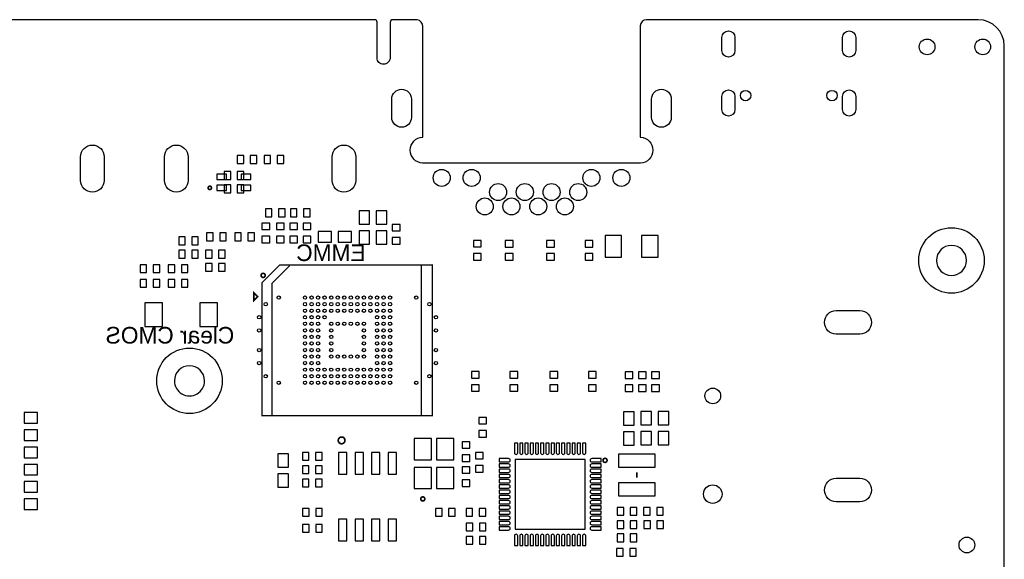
# Model space of a CAD drawing. Extents: x -35 to 121, y -31 to 50.
# Tile 13 of 13: x 45 to 121, y 9 to 50. Entities that reach past the tile are written whole.
import ezdxf
from ezdxf.enums import TextEntityAlignment as Align

# ---------------------------------------------------------------- set-up
doc = ezdxf.new("R2010")
doc.units = 0
for name, color, linetype in [('BG_OUTLINE', 5, 'CONTINUOUS'), ('BG_SILKSCREEN_BOTTOM', 3, 'CONTINUOUS'), ('PG_SILKSCREEN_BOTTOM', 122, 'CONTINUOUS'), ('PIN_BOTTOM', 12, 'CONTINUOUS')]:
    doc.layers.add(name, color=color, linetype=linetype)

msp = doc.modelspace()

# ---------------------------------------------------------------- linework, layer by layer
at = {"layer": 'BG_OUTLINE'}
msp.add_lwpolyline([(120.508471, 3.968394), (120.508471, 47.999548, 0.414213), (118.508475, 49.999544), (93.237507, 49.999544, 0.001087), (93.179087, 49.999671, 0.412547), (92.709187, 49.532438), (92.708933, 49.504752), (92.708679, 49.504498), (92.708679, 41.888562), (92.708679, 41.037053), (92.708933, 41.036799), (92.726434, 41.036799, -0.396156), (93.66438, 40.03868, -0.397028), (92.723411, 39.04046), (76.083363, 39.04046, -0.395595), (75.145392, 40.040458, -0.396729), (76.085395, 41.038628), (76.1079, 41.038628), (76.108509, 41.039237), (76.108509, 41.888562), (76.108509, 49.476558, 0.359965), (75.675947, 49.999544), (74.198683, 49.999544), (74.194873, 49.997512), (73.870007, 49.997258), (73.824287, 49.997258, 0.414214), (73.608387, 49.781358), (73.608387, 49.755958), (73.608641, 49.679758), (73.608641, 47.11987, -0.414214), (73.088475, 46.599704, -0.414214), (72.608643, 47.079535), (72.608643, 49.823268, 0.414214), (72.432367, 49.999544), (13.753541, 49.999544, 0.414214)], format="xyb", dxfattribs=at)
for points in [[(117.62519, 31.619368, 1), (115.325192, 31.619355, 1)], [(59.433028, 22.430156, 1), (57.13303, 22.430143, 1)]]:
    msp.add_lwpolyline(points, format="xyb", close=True, dxfattribs=at)
at = {"layer": 'BG_SILKSCREEN_BOTTOM', "const_width": 0.127}
msp.add_lwpolyline([(63.482576, 28.8544), (63.1952, 28.567024), (63.1952, 29.141776), (63.482576, 28.8544)], dxfattribs=at)
at = {"layer": 'PG_SILKSCREEN_BOTTOM', "const_width": 0.127}
for points in [[(59.96178, 37.1602, 1), (59.70778, 37.1602, 1), (59.96178, 37.1602)], [(64.062077, 30.48, 1), (63.750723, 30.48, 1), (64.062077, 30.48)], [(70.15795, 17.8816, 1), (69.64365, 17.8816, 1), (70.15795, 17.8816)], [(90.173277, 16.3576, 1), (89.861923, 16.3576, 1), (90.173277, 16.3576)], [(76.254077, 13.4112, 1), (75.942723, 13.4112, 1), (76.254077, 13.4112)]]:
    msp.add_lwpolyline(points, format="xyb", dxfattribs=at)
at = {"layer": 'PG_SILKSCREEN_BOTTOM'}
for points, const_width in [([(63.827736, 19.764756), (76.827456, 19.764756), (76.827456, 31.263336), (65.166316, 31.263336), (63.827736, 29.924756), (63.827736, 19.764756)], 0.1016), ([(65.935936, 31.220156), (64.589736, 29.873956), (64.589736, 19.764756), (64.615136, 19.764756)], 0.1016), ([(75.994336, 31.220156), (75.994336, 19.764756), (75.740336, 19.764756)], 0.1016), ([(92.454984, 15.43652), (92.454984, 15.236317)], 0.127), ([(92.454984, 15.036114), (92.454984, 15.236317)], 0.127)]:
    msp.add_lwpolyline(points, dxfattribs=dict(at, const_width=const_width))
at = {"layer": 'PIN_BOTTOM'}
for points in [[(98.940061, 47.645549), (98.940061, 48.645547, -1), (99.940059, 48.645547), (99.940059, 47.645549, -1)], [(108.160058, 47.645549), (108.160058, 48.645547, -1), (109.160056, 48.645547), (109.160056, 47.645549, -1)], [(73.733317, 42.540682), (73.733317, 43.940476, -1), (75.233416, 43.940476), (75.233416, 42.540682, -1)], [(93.573308, 42.540682), (93.573308, 43.940476, -1), (95.073407, 43.940476), (95.073407, 42.540682, -1)], [(98.940061, 43.145558), (98.940061, 44.145556, -1), (99.940059, 44.145556), (99.940059, 43.145558, -1)], [(108.160058, 43.145558), (108.160058, 44.145556, -1), (109.160056, 44.145556), (109.160056, 43.145558, -1)], [(49.969725, 37.732792), (49.969725, 39.532585, -1), (51.769823, 39.532585), (51.769823, 37.732792, -1)], [(56.376951, 37.732716), (56.376951, 39.532509, -1), (58.177049, 39.532509), (58.177049, 37.732716, -1)], [(69.176976, 37.732716), (69.176976, 39.532509, -1), (70.977074, 39.532509), (70.977074, 37.732716, -1)], [(107.67187, 27.791334), (109.471663, 27.791334, -1), (109.471663, 25.991236), (107.67187, 25.991236, -1)], [(83.09798, 17.660518), (83.09798, 16.936618, 0.414214), (83.22249, 16.812108, 0.414214), (83.347001, 16.936618), (83.347001, 17.660518)], [(83.499401, 17.660518), (83.499401, 16.936618, 0.414214), (83.623912, 16.812108, 0.414214), (83.748423, 16.936618), (83.748423, 17.660518)], [(83.89808, 17.660518), (83.89808, 16.936618, 0.414214), (84.02259, 16.812108, 0.414214), (84.147101, 16.936618), (84.147101, 17.660518)], [(84.299501, 17.660518), (84.299501, 16.936618, 0.414214), (84.424012, 16.812108, 0.414214), (84.548523, 16.936618), (84.548523, 17.660518)], [(84.69818, 17.660518), (84.69818, 16.936618, 0.414214), (84.82269, 16.812108, 0.414214), (84.947201, 16.936618), (84.947201, 17.660518)], [(85.099601, 17.660518), (85.099601, 16.936618, 0.414214), (85.224112, 16.812108, 0.414214), (85.348623, 16.936618), (85.348623, 17.660518)], [(85.49828, 17.660518), (85.49828, 16.936618, 0.414214), (85.62279, 16.812108, 0.414214), (85.747301, 16.936618), (85.747301, 17.660518)], [(85.899701, 17.660518), (85.899701, 16.936618, 0.414214), (86.024212, 16.812108, 0.414214), (86.148723, 16.936618), (86.148723, 17.660518)], [(86.29838, 17.660518), (86.29838, 16.936618, 0.414214), (86.42289, 16.812108, 0.414214), (86.547401, 16.936618), (86.547401, 17.660518)], [(86.699801, 17.660518), (86.699801, 16.936618, 0.414214), (86.824312, 16.812108, 0.414214), (86.948823, 16.936618), (86.948823, 17.660518)], [(87.09848, 17.660518), (87.09848, 16.936618, 0.414214), (87.22299, 16.812108, 0.414214), (87.347501, 16.936618), (87.347501, 17.660518)], [(87.499901, 17.660518), (87.499901, 16.936618, 0.414214), (87.624412, 16.812108, 0.414214), (87.748923, 16.936618), (87.748923, 17.660518)], [(87.89858, 17.660518), (87.89858, 16.936618, 0.414214), (88.02309, 16.812108, 0.414214), (88.147601, 16.936618), (88.147601, 17.660518)], [(88.300001, 17.660518), (88.300001, 16.936618, 0.414214), (88.424512, 16.812108, 0.414214), (88.549023, 16.936618), (88.549023, 17.660518)], [(81.924601, 16.238118), (82.648501, 16.238118, 0.414214), (82.773012, 16.362629, 0.414214), (82.648501, 16.48714), (81.924601, 16.48714)], [(81.924601, 15.836697), (82.648501, 15.836697, 0.414214), (82.773012, 15.961208, 0.414214), (82.648501, 16.085718), (81.924601, 16.085718)], [(89.722401, 16.48714), (88.998501, 16.48714, 0.414214), (88.87399, 16.362629, 0.414214), (88.998501, 16.238118), (89.722401, 16.238118)], [(89.722401, 16.085718), (88.998501, 16.085718, 0.414214), (88.87399, 15.961208, 0.414214), (88.998501, 15.836697), (89.722401, 15.836697)], [(81.924601, 15.438018), (82.648501, 15.438018, 0.414214), (82.773012, 15.562529, 0.414214), (82.648501, 15.68704), (81.924601, 15.68704)], [(81.924601, 15.036597), (82.648501, 15.036597, 0.414214), (82.773012, 15.161108, 0.414214), (82.648501, 15.285618), (81.924601, 15.285618)], [(89.722401, 15.68704), (88.998501, 15.68704, 0.414214), (88.87399, 15.562529, 0.414214), (88.998501, 15.438018), (89.722401, 15.438018)], [(89.722401, 15.285618), (88.998501, 15.285618, 0.414214), (88.87399, 15.161108, 0.414214), (88.998501, 15.036597), (89.722401, 15.036597)], [(81.924601, 14.637918), (82.648501, 14.637918, 0.414214), (82.773012, 14.762429, 0.414214), (82.648501, 14.88694), (81.924601, 14.88694)], [(81.924601, 14.236497), (82.648501, 14.236497, 0.414214), (82.773012, 14.361008, 0.414214), (82.648501, 14.485518), (81.924601, 14.485518)], [(89.722401, 14.88694), (88.998501, 14.88694, 0.414214), (88.87399, 14.762429, 0.414214), (88.998501, 14.637918), (89.722401, 14.637918)], [(89.722401, 14.485518), (88.998501, 14.485518, 0.414214), (88.87399, 14.361008, 0.414214), (88.998501, 14.236497), (89.722401, 14.236497)], [(107.67187, 14.991309), (109.471663, 14.991309, -1), (109.471663, 13.191211), (107.67187, 13.191211, -1)], [(81.924601, 13.837818), (82.648501, 13.837818, 0.414214), (82.773012, 13.962329, 0.414214), (82.648501, 14.08684), (81.924601, 14.08684)], [(81.924601, 13.436397), (82.648501, 13.436397, 0.414214), (82.773012, 13.560908, 0.414214), (82.648501, 13.685418), (81.924601, 13.685418)], [(89.722401, 14.08684), (88.998501, 14.08684, 0.414214), (88.87399, 13.962329, 0.414214), (88.998501, 13.837818), (89.722401, 13.837818)], [(89.722401, 13.685418), (88.998501, 13.685418, 0.414214), (88.87399, 13.560908, 0.414214), (88.998501, 13.436397), (89.722401, 13.436397)], [(81.924601, 13.037718), (82.648501, 13.037718, 0.414214), (82.773012, 13.162229, 0.414214), (82.648501, 13.28674), (81.924601, 13.28674)], [(81.924601, 12.636297), (82.648501, 12.636297, 0.414214), (82.773012, 12.760808, 0.414214), (82.648501, 12.885318), (81.924601, 12.885318)], [(89.722401, 13.28674), (88.998501, 13.28674, 0.414214), (88.87399, 13.162229, 0.414214), (88.998501, 13.037718), (89.722401, 13.037718)], [(89.722401, 12.885318), (88.998501, 12.885318, 0.414214), (88.87399, 12.760808, 0.414214), (88.998501, 12.636297), (89.722401, 12.636297)], [(81.924601, 12.237618), (82.648501, 12.237618, 0.414214), (82.773012, 12.362129, 0.414214), (82.648501, 12.48664), (81.924601, 12.48664)], [(81.924601, 11.836197), (82.648501, 11.836197, 0.414214), (82.773012, 11.960708, 0.414214), (82.648501, 12.085218), (81.924601, 12.085218)], [(89.722401, 12.48664), (88.998501, 12.48664, 0.414214), (88.87399, 12.362129, 0.414214), (88.998501, 12.237618), (89.722401, 12.237618)], [(89.722401, 12.085218), (88.998501, 12.085218, 0.414214), (88.87399, 11.960708, 0.414214), (88.998501, 11.836197), (89.722401, 11.836197)], [(81.924601, 11.437518), (82.648501, 11.437518, 0.414214), (82.773012, 11.562029, 0.414214), (82.648501, 11.68654), (81.924601, 11.68654)], [(81.924601, 11.036097), (82.648501, 11.036097, 0.414214), (82.773012, 11.160608, 0.414214), (82.648501, 11.285118), (81.924601, 11.285118)], [(89.722401, 11.68654), (88.998501, 11.68654, 0.414214), (88.87399, 11.562029, 0.414214), (88.998501, 11.437518), (89.722401, 11.437518)], [(89.722401, 11.285118), (88.998501, 11.285118, 0.414214), (88.87399, 11.160608, 0.414214), (88.998501, 11.036097), (89.722401, 11.036097)], [(83.347001, 9.862718), (83.347001, 10.586618, 0.414214), (83.22249, 10.711129, 0.414214), (83.09798, 10.586618), (83.09798, 9.862718)], [(83.748423, 9.862718), (83.748423, 10.586618, 0.414214), (83.623912, 10.711129, 0.414214), (83.499401, 10.586618), (83.499401, 9.862718)], [(84.147101, 9.862718), (84.147101, 10.586618, 0.414214), (84.02259, 10.711129, 0.414214), (83.89808, 10.586618), (83.89808, 9.862718)], [(84.548523, 9.862718), (84.548523, 10.586618, 0.414214), (84.424012, 10.711129, 0.414214), (84.299501, 10.586618), (84.299501, 9.862718)], [(84.947201, 9.862718), (84.947201, 10.586618, 0.414214), (84.82269, 10.711129, 0.414214), (84.69818, 10.586618), (84.69818, 9.862718)], [(85.348623, 9.862718), (85.348623, 10.586618, 0.414214), (85.224112, 10.711129, 0.414214), (85.099601, 10.586618), (85.099601, 9.862718)], [(85.747301, 9.862718), (85.747301, 10.586618, 0.414214), (85.62279, 10.711129, 0.414214), (85.49828, 10.586618), (85.49828, 9.862718)], [(86.148723, 9.862718), (86.148723, 10.586618, 0.414214), (86.024212, 10.711129, 0.414214), (85.899701, 10.586618), (85.899701, 9.862718)], [(86.547401, 9.862718), (86.547401, 10.586618, 0.414214), (86.42289, 10.711129, 0.414214), (86.29838, 10.586618), (86.29838, 9.862718)], [(86.948823, 9.862718), (86.948823, 10.586618, 0.414214), (86.824312, 10.711129, 0.414214), (86.699801, 10.586618), (86.699801, 9.862718)], [(87.347501, 9.862718), (87.347501, 10.586618, 0.414214), (87.22299, 10.711129, 0.414214), (87.09848, 10.586618), (87.09848, 9.862718)], [(87.748923, 9.862718), (87.748923, 10.586618, 0.414214), (87.624412, 10.711129, 0.414214), (87.499901, 10.586618), (87.499901, 9.862718)], [(88.147601, 9.862718), (88.147601, 10.586618, 0.414214), (88.02309, 10.711129, 0.414214), (87.89858, 10.586618), (87.89858, 9.862718)], [(88.549023, 9.862718), (88.549023, 10.586618, 0.414214), (88.424512, 10.711129, 0.414214), (88.300001, 10.586618), (88.300001, 9.862718)]]:
    msp.add_lwpolyline(points, format="xyb", close=True, dxfattribs=at)
for points in [[(62.42925, 39.619149), (61.92915, 39.619149), (61.92915, 39.019251), (62.42925, 39.019251)], [(63.429248, 39.619149), (62.929148, 39.619149), (62.929148, 39.019251), (63.429248, 39.019251)], [(63.977152, 39.019251), (64.477252, 39.019251), (64.477252, 39.619149), (63.977152, 39.619149)], [(64.97715, 39.019251), (65.47725, 39.019251), (65.47725, 39.619149), (64.97715, 39.619149)], [(60.929152, 37.800051), (61.429252, 37.800051), (61.429252, 38.399949), (60.929152, 38.399949)], [(61.92915, 37.800051), (62.42925, 37.800051), (62.42925, 38.399949), (61.92915, 38.399949)], [(60.371101, 38.204267), (60.371101, 37.804217), (61.121163, 37.804217), (61.121163, 38.204267)], [(62.221237, 38.204267), (62.221237, 37.804217), (62.971299, 37.804217), (62.971299, 38.204267)], [(60.371101, 37.354383), (60.371101, 36.954333), (61.121163, 36.954333), (61.121163, 37.354383)], [(60.929152, 36.784051), (61.429252, 36.784051), (61.429252, 37.383949), (60.929152, 37.383949)], [(61.92915, 36.784051), (62.42925, 36.784051), (62.42925, 37.383949), (61.92915, 37.383949)], [(62.221237, 37.354383), (62.221237, 36.954333), (62.971299, 36.954333), (62.971299, 37.354383)], [(64.078752, 34.955251), (64.578852, 34.955251), (64.578852, 35.555149), (64.078752, 35.555149)], [(65.07875, 34.955251), (65.57885, 34.955251), (65.57885, 35.555149), (65.07875, 35.555149)], [(66.49325, 35.555149), (65.99315, 35.555149), (65.99315, 34.955251), (66.49325, 34.955251)], [(67.493248, 35.555149), (66.993148, 35.555149), (66.993148, 34.955251), (67.493248, 34.955251)], [(72.043315, 35.40506), (71.230515, 35.40506), (71.230515, 34.38906), (72.043315, 34.38906)], [(72.5424, 34.3916), (73.3552, 34.3916), (73.3552, 35.4076), (72.5424, 35.4076)], [(63.809651, 34.473248), (63.809651, 33.973148), (64.409549, 33.973148), (64.409549, 34.473248)], [(64.927251, 34.473248), (64.927251, 33.973148), (65.527149, 33.973148), (65.527149, 34.473248)], [(65.943251, 34.473248), (65.943251, 33.973148), (66.543149, 33.973148), (66.543149, 34.473248)], [(66.959251, 34.473248), (66.959251, 33.973148), (67.559149, 33.973148), (67.559149, 34.473248)], [(72.043315, 33.88106), (71.230515, 33.88106), (71.230515, 32.86506), (72.043315, 32.86506)], [(72.5424, 32.8676), (73.3552, 32.8676), (73.3552, 33.8836), (72.5424, 33.8836)], [(73.766451, 34.371648), (73.766451, 33.871548), (74.366349, 33.871548), (74.366349, 34.371648)], [(57.95885, 33.421549), (57.45875, 33.421549), (57.45875, 32.821651), (57.95885, 32.821651)], [(58.958848, 33.421549), (58.458748, 33.421549), (58.458748, 32.821651), (58.958848, 32.821651)], [(60.09245, 33.726349), (59.59235, 33.726349), (59.59235, 33.126451), (60.09245, 33.126451)], [(61.092448, 33.726349), (60.592348, 33.726349), (60.592348, 33.126451), (61.092448, 33.126451)], [(61.741952, 33.126451), (62.242052, 33.126451), (62.242052, 33.726349), (61.741952, 33.726349)], [(62.74195, 33.126451), (63.24205, 33.126451), (63.24205, 33.726349), (62.74195, 33.726349)], [(63.809651, 33.47325), (63.809651, 32.97315), (64.409549, 32.97315), (64.409549, 33.47325)], [(64.927251, 33.47325), (64.927251, 32.97315), (65.527149, 32.97315), (65.527149, 33.47325)], [(65.943251, 33.47325), (65.943251, 32.97315), (66.543149, 32.97315), (66.543149, 33.47325)], [(66.959251, 33.47325), (66.959251, 32.97315), (67.559149, 32.97315), (67.559149, 33.47325)], [(68.1228, 33.8328), (68.1228, 33.02), (69.1388, 33.02), (69.1388, 33.8328)], [(69.6468, 33.8328), (69.6468, 33.02), (70.6628, 33.02), (70.6628, 33.8328)], [(73.766451, 33.37165), (73.766451, 32.87155), (74.366349, 32.87155), (74.366349, 33.37165)], [(79.964051, 33.152448), (79.964051, 32.652348), (80.563949, 32.652348), (80.563949, 33.152448)], [(82.402401, 33.140358), (82.402401, 32.640257), (83.002298, 32.640257), (83.002298, 33.140358)], [(85.552001, 33.140358), (85.552001, 32.640257), (86.151898, 32.640257), (86.151898, 33.140358)], [(88.498401, 33.140358), (88.498401, 32.640257), (89.098298, 32.640257), (89.098298, 33.140358)], [(91.287549, 33.52861), (90.017549, 33.52861), (90.017549, 31.87761), (91.287549, 31.87761)], [(94.081549, 33.52861), (92.811549, 33.52861), (92.811549, 31.87761), (94.081549, 31.87761)], [(57.95885, 32.405549), (57.45875, 32.405549), (57.45875, 31.805651), (57.95885, 31.805651)], [(58.958848, 32.405549), (58.458748, 32.405549), (58.458748, 31.805651), (58.958848, 31.805651)], [(59.506752, 31.805651), (60.006852, 31.805651), (60.006852, 32.405549), (59.506752, 32.405549)], [(60.50675, 31.805651), (61.00685, 31.805651), (61.00685, 32.405549), (60.50675, 32.405549)], [(79.964051, 32.15245), (79.964051, 31.65235), (80.563949, 31.65235), (80.563949, 32.15245)], [(82.402401, 32.14036), (82.402401, 31.640259), (83.002298, 31.640259), (83.002298, 32.14036)], [(85.552001, 32.14036), (85.552001, 31.640259), (86.151898, 31.640259), (86.151898, 32.14036)], [(88.498401, 32.14036), (88.498401, 31.640259), (89.098298, 31.640259), (89.098298, 32.14036)], [(55.01245, 31.287949), (54.51235, 31.287949), (54.51235, 30.688051), (55.01245, 30.688051)], [(56.012448, 31.287949), (55.512348, 31.287949), (55.512348, 30.688051), (56.012448, 30.688051)], [(56.661952, 30.688051), (57.162052, 30.688051), (57.162052, 31.287949), (56.661952, 31.287949)], [(57.66195, 30.688051), (58.16205, 30.688051), (58.16205, 31.287949), (57.66195, 31.287949)], [(59.506752, 30.789651), (60.006852, 30.789651), (60.006852, 31.389549), (59.506752, 31.389549)], [(60.50675, 30.789651), (61.00685, 30.789651), (61.00685, 31.389549), (60.50675, 31.389549)], [(55.01245, 30.170349), (54.51235, 30.170349), (54.51235, 29.570451), (55.01245, 29.570451)], [(56.012448, 30.170349), (55.512348, 30.170349), (55.512348, 29.570451), (56.012448, 29.570451)], [(56.661952, 29.570451), (57.162052, 29.570451), (57.162052, 30.170349), (56.661952, 30.170349)], [(57.66195, 29.570451), (58.16205, 29.570451), (58.16205, 30.170349), (57.66195, 30.170349)], [(54.882923, 28.382849), (54.882923, 26.582751), (56.232933, 26.582751), (56.232933, 28.382849)], [(60.433077, 26.582751), (60.433077, 28.382849), (59.083067, 28.382849), (59.083067, 26.582751)], [(80.41071, 22.63267), (80.41071, 23.132771), (79.810813, 23.132771), (79.810813, 22.63267)], [(83.35711, 22.63267), (83.35711, 23.132771), (82.757213, 23.132771), (82.757213, 22.63267)], [(86.40511, 22.63267), (86.40511, 23.132771), (85.805213, 23.132771), (85.805213, 22.63267)], [(89.35151, 22.63267), (89.35151, 23.132771), (88.751613, 23.132771), (88.751613, 22.63267)], [(92.146349, 22.609937), (92.146349, 23.110038), (91.546451, 23.110038), (91.546451, 22.609937)], [(93.162349, 22.609937), (93.162349, 23.110038), (92.562451, 23.110038), (92.562451, 22.609937)], [(94.178349, 22.609937), (94.178349, 23.110038), (93.578451, 23.110038), (93.578451, 22.609937)], [(80.41071, 21.632672), (80.41071, 22.132773), (79.810813, 22.132773), (79.810813, 21.632672)], [(83.35711, 21.632672), (83.35711, 22.132773), (82.757213, 22.132773), (82.757213, 21.632672)], [(86.40511, 21.632672), (86.40511, 22.132773), (85.805213, 22.132773), (85.805213, 21.632672)], [(89.35151, 21.632672), (89.35151, 22.132773), (88.751613, 22.132773), (88.751613, 21.632672)], [(92.146349, 21.609939), (92.146349, 22.11004), (91.546451, 22.11004), (91.546451, 21.609939)], [(93.162349, 21.609939), (93.162349, 22.11004), (92.562451, 22.11004), (92.562451, 21.609939)], [(94.178349, 21.609939), (94.178349, 22.11004), (93.578451, 22.11004), (93.578451, 21.609939)], [(46.6852, 19.2024), (46.6852, 20.0152), (45.6692, 20.0152), (45.6692, 19.2024)], [(80.370451, 19.639648), (80.370451, 19.139548), (80.970349, 19.139548), (80.970349, 19.639648)], [(92.252749, 20.05391), (91.439949, 20.05391), (91.439949, 19.03791), (92.252749, 19.03791)], [(93.571085, 20.082866), (92.758285, 20.082866), (92.758285, 19.066866), (93.571085, 19.066866)], [(94.894349, 20.07931), (94.081549, 20.07931), (94.081549, 19.06331), (94.894349, 19.06331)], [(46.6852, 17.8816), (46.6852, 18.6944), (45.6692, 18.6944), (45.6692, 17.8816)], [(80.370451, 18.63965), (80.370451, 18.13955), (80.970349, 18.13955), (80.970349, 18.63965)], [(92.252749, 18.52991), (91.439949, 18.52991), (91.439949, 17.51391), (92.252749, 17.51391)], [(93.571085, 18.558866), (92.758285, 18.558866), (92.758285, 17.542866), (93.571085, 17.542866)], [(94.894349, 18.55531), (94.081549, 18.55531), (94.081549, 17.53931), (94.894349, 17.53931)], [(46.6852, 16.5608), (46.6852, 17.3736), (45.6692, 17.3736), (45.6692, 16.5608)], [(76.769316, 16.396513), (76.769316, 18.022113), (75.448516, 18.022113), (75.448516, 16.396513)], [(78.469312, 16.396513), (78.469312, 18.022113), (77.148512, 18.022113), (77.148512, 16.396513)], [(79.097353, 17.780267), (79.097353, 17.280166), (79.69725, 17.280166), (79.69725, 17.780267)], [(65.834336, 16.843756), (65.021536, 16.843756), (65.021536, 15.827756), (65.834336, 15.827756)], [(67.40765, 16.962349), (66.90755, 16.962349), (66.90755, 16.362451), (67.40765, 16.362451)], [(68.407648, 16.962349), (67.907548, 16.962349), (67.907548, 16.362451), (68.407648, 16.362451)], [(69.656401, 16.949318), (69.656401, 15.298318), (70.291401, 15.298318), (70.291401, 16.949318)], [(70.926401, 16.949318), (70.926401, 15.298318), (71.561401, 15.298318), (71.561401, 16.949318)], [(72.196401, 16.949318), (72.196401, 15.298318), (72.831401, 15.298318), (72.831401, 16.949318)], [(73.466401, 16.949318), (73.466401, 15.298318), (74.101401, 15.298318), (74.101401, 16.949318)], [(79.097353, 16.780269), (79.097353, 16.280168), (79.69725, 16.280168), (79.69725, 16.780269)], [(80.113353, 16.967467), (80.113353, 16.467366), (80.71325, 16.467366), (80.71325, 16.967467)], [(91.054936, 15.836417), (93.855032, 15.836417), (93.855032, 16.836415), (91.054936, 16.836415)], [(46.6852, 15.24), (46.6852, 16.0528), (45.6692, 16.0528), (45.6692, 15.24)], [(67.40765, 15.946349), (66.90755, 15.946349), (66.90755, 15.346451), (67.40765, 15.346451)], [(68.407648, 15.946349), (67.907548, 15.946349), (67.907548, 15.346451), (68.407648, 15.346451)], [(76.769316, 14.196619), (76.769316, 15.822219), (75.448516, 15.822219), (75.448516, 14.196619)], [(78.469312, 14.196619), (78.469312, 15.822219), (77.148512, 15.822219), (77.148512, 14.196619)], [(79.69725, 15.365755), (79.69725, 15.865856), (79.097353, 15.865856), (79.097353, 15.365755)], [(80.113353, 15.967469), (80.113353, 15.467368), (80.71325, 15.467368), (80.71325, 15.967469)], [(88.490501, 11.094618), (88.490501, 16.428618), (83.156501, 16.428618), (83.156501, 11.094618)], [(65.834336, 15.319756), (65.021536, 15.319756), (65.021536, 14.303756), (65.834336, 14.303756)], [(46.6852, 13.9192), (46.6852, 14.732), (45.6692, 14.732), (45.6692, 13.9192)], [(67.40765, 14.930349), (66.90755, 14.930349), (66.90755, 14.330451), (67.40765, 14.330451)], [(68.407648, 14.930349), (67.907548, 14.930349), (67.907548, 14.330451), (68.407648, 14.330451)], [(79.69725, 14.365757), (79.69725, 14.865858), (79.097353, 14.865858), (79.097353, 14.365757)], [(91.054936, 13.636219), (93.855032, 13.636219), (93.855032, 14.636217), (91.054936, 14.636217)], [(46.6852, 12.5984), (46.6852, 13.4112), (45.6692, 13.4112), (45.6692, 12.5984)], [(66.923501, 12.083161), (67.423601, 12.083161), (67.423601, 12.683058), (66.923501, 12.683058)], [(67.923499, 12.083161), (68.4236, 12.083161), (68.4236, 12.683058), (67.923499, 12.683058)], [(77.5676, 12.683058), (77.067499, 12.683058), (77.067499, 12.083161), (77.5676, 12.083161)], [(78.567598, 12.683058), (78.067497, 12.683058), (78.067497, 12.083161), (78.567598, 12.083161)], [(79.904399, 12.683058), (79.404299, 12.683058), (79.404299, 12.083161), (79.904399, 12.083161)], [(80.904398, 12.683058), (80.404297, 12.683058), (80.404297, 12.083161), (80.904398, 12.083161)], [(90.948853, 12.16627), (91.448954, 12.16627), (91.448954, 12.766167), (90.948853, 12.766167)], [(91.948851, 12.16627), (92.448951, 12.16627), (92.448951, 12.766167), (91.948851, 12.766167)], [(93.464951, 12.766167), (92.964851, 12.766167), (92.964851, 12.16627), (93.464951, 12.16627)], [(94.46495, 12.766167), (93.964849, 12.766167), (93.964849, 12.16627), (94.46495, 12.16627)], [(66.923501, 10.863961), (67.423601, 10.863961), (67.423601, 11.463858), (66.923501, 11.463858)], [(67.923499, 10.863961), (68.4236, 10.863961), (68.4236, 11.463858), (67.923499, 11.463858)], [(69.656401, 11.869318), (69.656401, 10.218318), (70.291401, 10.218318), (70.291401, 11.869318)], [(70.926401, 11.869318), (70.926401, 10.218318), (71.561401, 10.218318), (71.561401, 11.869318)], [(72.196401, 11.869318), (72.196401, 10.218318), (72.831401, 10.218318), (72.831401, 11.869318)], [(73.466401, 11.869318), (73.466401, 10.218318), (74.101401, 10.218318), (74.101401, 11.869318)], [(79.420301, 10.965561), (79.920401, 10.965561), (79.920401, 11.565458), (79.420301, 11.565458)], [(80.420299, 10.965561), (80.9204, 10.965561), (80.9204, 11.565458), (80.420299, 11.565458)], [(90.948853, 11.15027), (91.448954, 11.15027), (91.448954, 11.750167), (90.948853, 11.750167)], [(91.948851, 11.15027), (92.448951, 11.15027), (92.448951, 11.750167), (91.948851, 11.750167)], [(92.980853, 11.15027), (93.480953, 11.15027), (93.480953, 11.750167), (92.980853, 11.750167)], [(93.980851, 11.15027), (94.480951, 11.15027), (94.480951, 11.750167), (93.980851, 11.750167)], [(79.420301, 9.949561), (79.920401, 9.949561), (79.920401, 10.549458), (79.420301, 10.549458)], [(80.420299, 9.949561), (80.9204, 9.949561), (80.9204, 10.549458), (80.420299, 10.549458)], [(90.948853, 10.13427), (91.448954, 10.13427), (91.448954, 10.734167), (90.948853, 10.734167)], [(91.948851, 10.13427), (92.448951, 10.13427), (92.448951, 10.734167), (91.948851, 10.734167)], [(90.901101, 9.035161), (91.401201, 9.035161), (91.401201, 9.635058), (90.901101, 9.635058)], [(91.901099, 9.035161), (92.4012, 9.035161), (92.4012, 9.635058), (91.901099, 9.635058)]]:
    msp.add_lwpolyline(points, close=True, dxfattribs=at)
for centre, radius in [((114.612318, 47.92538), 0.599948), ((118.862297, 47.92538), 0.599948), ((100.750065, 44.20555), 0.399999), ((107.350077, 44.20555), 0.399999), ((77.543355, 37.920574), 0.649999), ((79.833368, 37.920574), 0.649999), ((88.973355, 37.920574), 0.649999), ((91.263368, 37.920574), 0.649999), ((81.853456, 36.840566), 0.649999), ((83.893355, 36.840566), 0.649999), ((85.933458, 36.840566), 0.649999), ((87.973357, 36.840566), 0.649999), ((80.833366, 35.740467), 0.649999), ((82.873266, 35.740467), 0.649999), ((84.913368, 35.740467), 0.649999), ((86.953268, 35.740467), 0.649999), ((116.47518, 31.619342), 2.499995), ((65.10561, 28.780486), 0.127), ((67.105606, 28.780486), 0.127), ((67.605478, 28.780486), 0.127), ((68.105604, 28.780486), 0.127), ((68.605476, 28.780486), 0.127), ((69.105602, 28.780486), 0.127), ((69.605474, 28.780486), 0.127), ((70.1056, 28.780486), 0.127), ((70.605472, 28.780486), 0.127), ((71.105598, 28.780486), 0.127), ((71.60547, 28.780486), 0.127), ((72.105596, 28.780486), 0.127), ((72.605468, 28.780486), 0.127), ((73.105594, 28.780486), 0.127), ((73.605466, 28.780486), 0.127), ((75.605462, 28.780486), 0.127), ((64.105612, 28.280614), 0.127), ((67.105606, 28.280614), 0.127), ((67.105606, 27.780488), 0.127), ((67.605478, 28.280614), 0.127), ((67.605478, 27.780488), 0.127), ((68.105604, 28.280614), 0.127), ((68.105604, 27.780488), 0.127), ((68.605476, 28.280614), 0.127), ((68.605476, 27.780488), 0.127), ((69.105602, 28.280614), 0.127), ((69.105602, 27.780488), 0.127), ((69.605474, 28.280614), 0.127), ((69.605474, 27.780488), 0.127), ((70.1056, 28.280614), 0.127), ((70.1056, 27.780488), 0.127), ((70.605472, 28.280614), 0.127), ((70.605472, 27.780488), 0.127), ((71.105598, 28.280614), 0.127), ((71.105598, 27.780488), 0.127), ((71.60547, 28.280614), 0.127), ((71.60547, 27.780488), 0.127), ((72.105596, 28.280614), 0.127), ((72.105596, 27.780488), 0.127), ((72.605468, 28.280614), 0.127), ((72.605468, 27.780488), 0.127), ((73.105594, 28.280614), 0.127), ((73.105594, 27.780488), 0.127), ((73.605466, 28.280614), 0.127), ((73.605466, 27.780488), 0.127), ((76.60546, 28.280614), 0.127), ((63.605486, 27.280616), 0.127), ((67.105606, 27.280616), 0.127), ((67.605478, 27.280616), 0.127), ((68.105604, 27.280616), 0.127), ((68.605476, 27.280616), 0.127), ((72.605468, 27.280616), 0.127), ((73.105594, 27.280616), 0.127), ((73.605466, 27.280616), 0.127), ((77.105586, 27.280616), 0.127), ((63.605486, 26.280618), 0.127), ((67.105606, 26.78049), 0.127), ((67.105606, 26.280618), 0.127), ((67.605478, 26.78049), 0.127), ((67.605478, 26.280618), 0.127), ((68.105604, 26.78049), 0.127), ((68.105604, 26.280618), 0.127), ((69.105602, 26.78049), 0.127), ((69.105602, 26.280618), 0.127), ((69.605474, 26.78049), 0.127), ((70.1056, 26.78049), 0.127), ((70.605472, 26.78049), 0.127), ((71.105598, 26.78049), 0.127), ((71.60547, 26.78049), 0.127), ((71.60547, 26.280618), 0.127), ((72.605468, 26.78049), 0.127), ((72.605468, 26.280618), 0.127), ((73.105594, 26.78049), 0.127), ((73.105594, 26.280618), 0.127), ((73.605466, 26.78049), 0.127), ((73.605466, 26.280618), 0.127), ((77.105586, 26.280618), 0.127), ((67.105606, 25.780492), 0.127), ((67.605478, 25.780492), 0.127), ((68.105604, 25.780492), 0.127), ((69.105602, 25.780492), 0.127), ((71.60547, 25.780492), 0.127), ((72.605468, 25.780492), 0.127), ((73.105594, 25.780492), 0.127), ((73.605466, 25.780492), 0.127), ((58.283018, 22.43013), 2.499995), ((63.605486, 24.780494), 0.127), ((67.105606, 25.28062), 0.127), ((67.105606, 24.780494), 0.127), ((67.605478, 25.28062), 0.127), ((67.605478, 24.780494), 0.127), ((68.105604, 25.28062), 0.127), ((68.105604, 24.780494), 0.127), ((69.105602, 25.28062), 0.127), ((69.105602, 24.780494), 0.127), ((71.60547, 25.28062), 0.127), ((71.60547, 24.780494), 0.127), ((72.605468, 25.28062), 0.127), ((72.605468, 24.780494), 0.127), ((73.105594, 25.28062), 0.127), ((73.105594, 24.780494), 0.127), ((73.605466, 25.28062), 0.127), ((73.605466, 24.780494), 0.127), ((77.105586, 24.780494), 0.127), ((67.105606, 24.280622), 0.127), ((67.605478, 24.280622), 0.127), ((68.105604, 24.280622), 0.127), ((69.105602, 24.280622), 0.127), ((69.605474, 24.280622), 0.127), ((70.1056, 24.280622), 0.127), ((70.605472, 24.280622), 0.127), ((71.105598, 24.280622), 0.127), ((71.60547, 24.280622), 0.127), ((72.605468, 24.280622), 0.127), ((73.105594, 24.280622), 0.127), ((73.605466, 24.280622), 0.127), ((63.605486, 23.780496), 0.127), ((67.105606, 23.780496), 0.127), ((67.105606, 23.280624), 0.127), ((67.605478, 23.780496), 0.127), ((67.605478, 23.280624), 0.127), ((68.105604, 23.780496), 0.127), ((68.105604, 23.280624), 0.127), ((68.605476, 23.280624), 0.127), ((69.105602, 23.280624), 0.127), ((69.605474, 23.280624), 0.127), ((70.1056, 23.280624), 0.127), ((70.605472, 23.280624), 0.127), ((71.105598, 23.280624), 0.127), ((71.60547, 23.280624), 0.127), ((72.105596, 23.280624), 0.127), ((72.605468, 23.780496), 0.127), ((72.605468, 23.280624), 0.127), ((73.105594, 23.780496), 0.127), ((73.105594, 23.280624), 0.127), ((73.605466, 23.780496), 0.127), ((73.605466, 23.280624), 0.127), ((77.105586, 23.780496), 0.127), ((64.105612, 22.780498), 0.127), ((67.105606, 22.780498), 0.127), ((67.605478, 22.780498), 0.127), ((68.105604, 22.780498), 0.127), ((68.605476, 22.780498), 0.127), ((69.105602, 22.780498), 0.127), ((69.605474, 22.780498), 0.127), ((70.1056, 22.780498), 0.127), ((70.605472, 22.780498), 0.127), ((71.105598, 22.780498), 0.127), ((71.60547, 22.780498), 0.127), ((72.105596, 22.780498), 0.127), ((72.605468, 22.780498), 0.127), ((73.105594, 22.780498), 0.127), ((73.605466, 22.780498), 0.127), ((76.60546, 22.780498), 0.127), ((65.10561, 22.280626), 0.127), ((67.105606, 22.280626), 0.127), ((67.605478, 22.280626), 0.127), ((68.105604, 22.280626), 0.127), ((68.605476, 22.280626), 0.127), ((69.105602, 22.280626), 0.127), ((69.605474, 22.280626), 0.127), ((70.1056, 22.280626), 0.127), ((70.605472, 22.280626), 0.127), ((71.105598, 22.280626), 0.127), ((71.60547, 22.280626), 0.127), ((72.105596, 22.280626), 0.127), ((72.605468, 22.280626), 0.127), ((73.105594, 22.280626), 0.127), ((73.605466, 22.280626), 0.127), ((75.605462, 22.280626), 0.127), ((98.2472, 21.276793), 0.599999), ((98.2472, 13.776808), 0.705002), ((117.652013, 9.894748), 0.599948)]:
    msp.add_circle(centre, radius, dxfattribs=at)

# ---------------------------------------------------------------- texts
at = {"layer": 'BG_SILKSCREEN_BOTTOM', "text_generation_flag": 2, "width": 1.02}
for s, p in [('EMMC', (69.088, 31.5722)), ('Clear CMOS', (56.7944, 25.273))]:
    msp.add_text(s, height=1.27, dxfattribs=at).set_placement(p, align=Align.CENTER)

doc.saveas('drawing.dxf')
